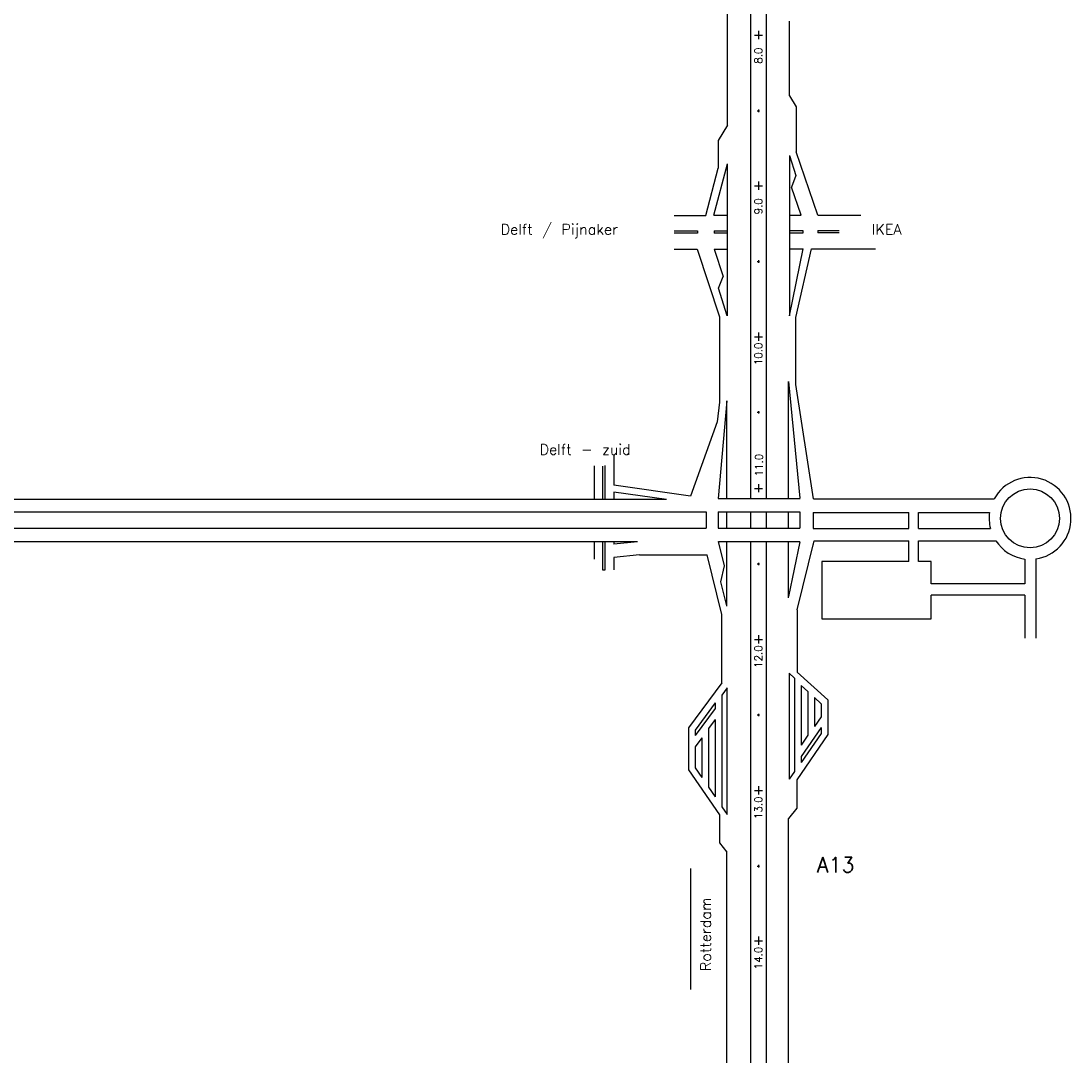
# Model space of a CAD drawing. Header units: metres. Extents: x 361 to 18396, y -7433 to 4904.
# Tile 11 of 30: x 4052 to 6124, y -866 to 1177. Entities that reach past the tile are written whole.
import ezdxf

# ---------------------------------------------------------------- set-up
doc = ezdxf.new("R2010")
doc.units = ezdxf.units.M
doc.layers.add('Tekenwerk', color=7, linetype='Continuous')
doc.styles.add('SASBO', font='TXT.SHX')

msp = doc.modelspace()

# ---------------------------------------------------------------- linework, layer by layer
at = {"layer": 'Tekenwerk', "color": 7}
for p, q in [((5491.64, 1348.387, 181985397.005), (5491.64, 234.385, 181985397.005)), ((5523.145, 1348.387, 181985397.005), (5523.145, 234.385, 181985397.005)), ((5446.246, 971.181, 181985397.005), (5446.246, 1214.439, 181985397.005)), ((5500.062, 1148.491, 181985397.005), (5515.834, 1148.491, 181985397.005)), ((5507.948, 1157.047, 181985397.005), (5507.948, 1140.752, 181985397.005)), ((5569.064, 1028.958, 181985397.005), (5582.136, 1007.174, 181985397.005)), ((5505.285, 999.65, 181985397.005), (5509.716, 999.65, 181985397.005)), ((5507.671, 1001.865, 181985397.005), (5507.671, 997.094, 181985397.005)), ((5446.246, 971.181, 181985397.005), (5428.148, 941.023, 181985397.005)), ((5428.148, 941.023, 181985397.005), (5428.148, 886.201, 181985397.005)), ((5446.246, 595.116, 181985397.005), (5446.246, 895.036, 181985397.005)), ((5568.853, 911.088, 181985397.005), (5568.853, 594.86, 181985397.005)), ((5500.062, 851.213, 181985397.005), (5515.834, 851.213, 181985397.005)), ((5507.948, 859.769, 181985397.005), (5507.948, 843.474, 181985397.005)), ((5341.567, 793.017, 181985397.005), (5403.645, 793.017, 181985397.005)), ((5419.525, 793.418, 181985397.005), (5446.246, 793.418, 181985397.005)), ((5568.853, 793.64, 181985397.005), (5591.684, 793.64, 181985397.005)), ((5624.957, 793.64, 181985397.005), (5709.762, 793.64, 181985397.005)), ((5341.567, 762.787, 181985397.005), (5387.033, 762.787, 181985397.005)), ((5387.033, 757.793, 181985397.005), (5341.567, 757.793, 181985397.005)), ((5387.033, 762.787, 181985397.005), (5387.033, 757.793, 181985397.005)), ((5420.085, 762.787, 181985397.005), (5446.246, 762.787, 181985397.005)), ((5420.085, 762.787, 181985397.005), (5420.085, 757.793, 181985397.005)), ((5446.246, 757.793, 181985397.005), (5420.085, 757.793, 181985397.005)), ((5568.853, 763.01, 181985397.005), (5595.504, 763.01, 181985397.005)), ((5595.504, 758.016, 181985397.005), (5568.853, 758.016, 181985397.005)), ((5595.504, 763.01, 181985397.005), (5595.504, 758.016, 181985397.005)), ((5624.477, 763.411, 181985397.005), (5667.186, 763.411, 181985397.005)), ((5624.477, 763.411, 181985397.005), (5624.477, 758.416, 181985397.005)), ((5667.186, 758.416, 181985397.005), (5624.477, 758.416, 181985397.005)), ((5341.567, 726.375, 181985397.005), (5386.961, 726.375, 181985397.005)), ((5419.975, 726.776, 181985397.005), (5446.246, 726.776, 181985397.005)), ((5568.853, 726.999, 181985397.005), (5595.539, 726.999, 181985397.005)), ((5612.601, 726.999, 181985397.005), (5738.687, 726.999, 181985397.005)), ((5507.671, 704.587, 181985397.005), (5507.671, 699.816, 181985397.005)), ((5505.285, 702.372, 181985397.005), (5509.716, 702.372, 181985397.005)), ((5507.948, 562.14, 181985397.005), (5507.948, 545.845, 181985397.005)), ((5500.062, 553.584, 181985397.005), (5515.834, 553.584, 181985397.005)), ((5567.018, 234.385, 181985397.005), (5567.018, 465.567, 181985397.005)), ((5445.277, 234.385, 181985397.005), (5445.277, 427.058, 181985397.005)), ((5505.285, 404.742, 181985397.005), (5509.716, 404.742, 181985397.005)), ((5507.671, 406.957, 181985397.005), (5507.671, 402.186, 181985397.005)), ((5222.321, 319.263, 181985397.005), (5222.321, 260.603, 181985397.005)), ((5183.394, 299.253, 181985397.005), (5183.394, 234.385, 181985397.005)), ((5200.06, 298.587, 181985397.005), (5200.06, 234.385, 181985397.005)), ((5204.953, 234.385, 181985397.005), (5204.953, 299.403, 181985397.005)), ((5373.485, 238.86, 181985397.005), (5222.321, 260.603, 181985397.005)), ((5500.062, 254.451, 181985397.005), (5515.834, 254.451, 181985397.005)), ((5507.948, 263.007, 181985397.005), (5507.948, 246.712, 181985397.005)), ((5326.32, 232.312, 181985397.005), (5222.321, 247.271, 181985397.005)), ((5222.321, 247.271, 181985397.005), (5222.321, 234.385, 181985397.005)), ((5428.057, 234.385, 181985397.005), (5589.754, 234.385, 181985397.005)), ((3520.714, 207.991, 181985397.005), (5404.29, 207.991, 181985397.005)), ((5428.057, 207.991, 181985397.005), (5589.364, 207.991, 181985397.005)), ((5445.277, 175.873, 181985397.005), (5445.277, 207.991, 181985397.005)), ((5491.64, 207.991, 181985397.005), (5491.64, 175.873, 181985397.005)), ((5523.145, 207.991, 181985397.005), (5523.145, 175.873, 181985397.005)), ((5567.018, 175.873, 181985397.005), (5567.018, 207.991, 181985397.005)), ((5589.364, 207.991, 181985397.005), (5589.364, 175.873, 181985397.005)), ((5615.758, 206.751, 181985397.005), (5615.758, 175.186, 181985397.005)), ((3520.714, 175.873, 181985397.005), (5404.29, 175.873, 181985397.005)), ((5428.057, 175.873, 181985397.005), (5589.364, 175.873, 181985397.005)), ((5183.394, 149.479, 181985397.005), (5183.394, 114.592, 181985397.005)), ((5200.06, 149.479, 181985397.005), (5200.06, 93.527, 181985397.005)), ((5204.953, 93.527, 181985397.005), (5204.953, 149.479, 181985397.005)), ((5222.321, 149.479, 181985397.005), (5222.321, 144.445, 181985397.005)), ((5268.747, 149.213, 181985397.005), (5222.321, 144.445, 181985397.005)), ((5428.492, 149.479, 181985397.005), (5589.276, 149.479, 181985397.005)), ((5428.594, 149.479, 181985397.005), (5589.364, 149.479, 181985397.005)), ((5445.277, 22.329, 181985397.005), (5445.277, 149.479, 181985397.005)), ((5491.64, 149.479, 181985397.005), (5491.64, -1280.836, 181985397.005)), ((5523.145, 149.479, 181985397.005), (5523.145, -1280.836, 181985397.005)), ((5567.018, 38.776, 181985397.005), (5567.018, 149.479, 181985397.005)), ((5615.758, 144.141, 181985397.005), (5615.758, 143.423, 181985397.005)), ((5272.687, 123.085, 181985397.005), (5222.321, 117.912, 181985397.005)), ((5222.321, 117.912, 181985397.005), (5222.321, 93.438, 181985397.005)), ((5272.687, 123.085, 181985397.005), (5406.269, 123.085, 181985397.005)), ((5505.285, 105.609, 181985397.005), (5509.716, 105.609, 181985397.005)), ((5507.671, 107.825, 181985397.005), (5507.671, 103.053, 181985397.005)), ((5804.402, 110.132, 181985397.005), (5632.992, 110.132, 181985397.005)), ((5632.992, 110.132, 181985397.005), (5632.992, -3.254, 181985397.005)), ((5848.574, 110.132, 181985397.005), (5823.289, 110.132, 181985397.005)), ((5848.574, 65.984, 181985397.005), (5848.574, 110.132, 181985397.005)), ((5200.06, 93.527, 181985397.005), (5204.953, 93.527, 181985397.005)), ((5848.574, -3.254, 181985397.005), (5848.574, 43.747, 181985397.005)), ((5583.864, 15.069, 181985397.005), (5583.864, -107.853, 181985397.005)), ((5632.992, -3.254, 181985397.005), (5848.574, -3.254, 181985397.005)), ((5507.948, -35.188, 181985397.005), (5507.948, -51.483, 181985397.005)), ((5500.062, -43.744, 181985397.005), (5515.834, -43.744, 181985397.005)), ((5568.015, -110.253, 181985397.005), (5568.015, -319.441, 181985397.005)), ((5578.571, -119.86, 181985397.005), (5578.571, -304.076, 181985397.005)), ((5435.226, -129.227, 181985397.005), (5369.555, -217.989, 181985397.005)), ((5445.961, -139.274, 181985397.005), (5435.54, -153.36, 181985397.005)), ((5445.961, -388.772, 181985397.005), (5445.961, -139.274, 181985397.005)), ((5591.768, -134.47, 181985397.005), (5591.768, -251.939, 181985397.005)), ((5435.54, -153.36, 181985397.005), (5435.54, -373.602, 181985397.005)), ((5604.965, -146.481, 181985397.005), (5604.965, -232.729, 181985397.005)), ((5618.162, -158.493, 181985397.005), (5618.162, -215.672, 181985397.005)), ((5644.556, -163.093, 181985397.005), (5644.556, -231.332, 181985397.005)), ((5422.343, -168.829, 181985397.005), (5382.752, -222.341, 181985397.005)), ((5422.343, -179.584, 181985397.005), (5382.752, -233.096, 181985397.005)), ((5422.343, -168.829, 181985397.005), (5422.343, -179.584, 181985397.005)), ((5631.359, -170.505, 181985397.005), (5631.359, -196.462, 181985397.005)), ((5422.343, -201.772, 181985397.005), (5409.146, -219.609, 181985397.005)), ((5422.343, -201.772, 181985397.005), (5422.343, -354.392, 181985397.005)), ((5505.285, -192.586, 181985397.005), (5509.716, -192.586, 181985397.005)), ((5507.671, -190.37, 181985397.005), (5507.671, -195.142, 181985397.005)), ((5631.359, -196.462, 181985397.005), (5618.162, -215.672, 181985397.005)), ((5369.555, -217.989, 181985397.005), (5369.555, -300.858, 181985397.005)), ((5382.752, -222.341, 181985397.005), (5382.752, -233.096, 181985397.005)), ((5409.146, -219.609, 181985397.005), (5409.146, -335.182, 181985397.005)), ((5631.359, -217.581, 181985397.005), (5591.768, -274.418, 181985397.005)), ((5631.359, -217.581, 181985397.005), (5631.359, -229.478, 181985397.005)), ((5395.949, -237.447, 181985397.005), (5382.752, -255.284, 181985397.005)), ((5395.949, -237.447, 181985397.005), (5395.949, -315.971, 181985397.005)), ((5644.556, -231.332, 181985397.005), (5583.431, -320.308, 181985397.005)), ((5631.359, -229.478, 181985397.005), (5591.768, -286.316, 181985397.005)), ((5604.965, -232.729, 181985397.005), (5591.768, -251.939, 181985397.005)), ((5382.752, -255.284, 181985397.005), (5382.752, -296.761, 181985397.005)), ((5591.768, -274.418, 181985397.005), (5591.768, -286.316, 181985397.005)), ((5369.555, -300.858, 181985397.005), (5430.68, -389.833, 181985397.005)), ((5382.752, -296.761, 181985397.005), (5395.949, -315.971, 181985397.005)), ((5578.571, -304.076, 181985397.005), (5568.015, -319.441, 181985397.005)), ((5583.431, -320.308, 181985397.005), (5583.431, -376.547, 181985397.005)), ((5409.146, -335.182, 181985397.005), (5422.343, -354.392, 181985397.005)), ((5500.062, -341.939, 181985397.005), (5515.834, -341.939, 181985397.005)), ((5507.948, -333.383, 181985397.005), (5507.948, -349.678, 181985397.005)), ((5430.68, -389.833, 181985397.005), (5430.68, -445.06, 181985397.005)), ((5435.54, -373.602, 181985397.005), (5445.961, -388.772, 181985397.005)), ((5583.431, -376.547, 181985397.005), (5567.018, -396.896, 181985397.005)), ((5567.018, -998.992, 181985397.005), (5567.018, -396.896, 181985397.005)), ((5430.68, -445.06, 181985397.005), (5445.277, -463.157, 181985397.005)), ((5445.277, -924.032, 181985397.005), (5445.277, -463.157, 181985397.005)), ((5505.285, -490.781, 181985397.005), (5509.716, -490.781, 181985397.005)), ((5507.671, -488.565, 181985397.005), (5507.671, -493.337, 181985397.005)), ((5500.062, -638.42, 181985397.005), (5515.834, -638.42, 181985397.005)), ((5507.948, -629.864, 181985397.005), (5507.948, -646.159, 181985397.005))]:
    msp.add_line(p, q, dxfattribs=at)
at = {"layer": 'Tekenwerk', "color": 7, "linetype": 'Continuous'}
for p, q in [((5569.064, 1028.958, 181985397.005), (5569.064, 1176.55, 181985397.005)), ((5582.136, 1007.174, 181985397.005), (5582.136, 918.305, 181985397.005)), ((5624.957, 793.64, 181985397.005), (5582.136, 918.305, 181985397.005)), ((5419.525, 793.418, 181985397.005), (5446.246, 895.036, 181985397.005)), ((5568.853, 911.088, 181985397.005), (5581.472, 872.08, 181985397.005)), ((5403.645, 793.017, 181985397.005), (5428.148, 886.201, 181985397.005)), ((5581.472, 872.08, 181985397.005), (5572.713, 848.872, 181985397.005)), ((5591.684, 793.64, 181985397.005), (5572.713, 848.872, 181985397.005)), ((5386.961, 726.375, 181985397.005), (5431.03, 593.231, 181985397.005)), ((5419.975, 726.776, 181985397.005), (5438.002, 672.312, 181985397.005)), ((5568.853, 594.86, 181985397.005), (5595.539, 726.999, 181985397.005)), ((5581.478, 591.508, 181985397.005), (5612.601, 726.999, 181985397.005)), ((5428.983, 649.203, 181985397.005), (5438.002, 672.312, 181985397.005)), ((5445.813, 595.116, 181985397.005), (5428.983, 649.203, 181985397.005)), ((5431.03, 593.231, 181985397.005), (5431.03, 424.699, 181985397.005)), ((5581.478, 459.386, 181985397.005), (5581.478, 591.508, 181985397.005)), ((5567.018, 465.567, 181985397.005), (5589.451, 234.868, 181985397.005)), ((5616.468, 233.982, 181985397.005), (5581.478, 459.386, 181985397.005)), ((5431.03, 424.699, 181985397.005), (5426.369, 385.667, 181985397.005)), ((5445.277, 427.058, 181985397.005), (5428.117, 234.781, 181985397.005)), ((5426.369, 385.667, 181985397.005), (5373.485, 238.86, 181985397.005)), ((5326.32, 232.312, 181985397.005), (3156.451, 232.312, 181985397.005)), ((5268.747, 149.213, 181985397.005), (3506.144, 149.213, 181985397.005)), ((5440.381, 101.784, 181985397.005), (5428.594, 149.479, 181985397.005)), ((5589.461, 149.262, 181985397.005), (5567.206, 40.945, 181985397.005)), ((5583.864, 15.069, 181985397.005), (5617.509, 151.228, 181985397.005)), ((5435.226, 5.917, 181985397.005), (5406.269, 123.085, 181985397.005)), ((5433.238, 70.273, 181985397.005), (5440.381, 101.784, 181985397.005)), ((5445.055, 22.456, 181985397.005), (5433.238, 70.273, 181985397.005)), ((5435.226, -129.227, 181985397.005), (5435.226, 5.917, 181985397.005)), ((5568.015, -110.253, 181985397.005), (5578.571, -119.86, 181985397.005)), ((5583.864, -107.853, 181985397.005), (5644.556, -163.093, 181985397.005)), ((5591.768, -134.47, 181985397.005), (5604.965, -146.481, 181985397.005)), ((5618.162, -158.493, 181985397.005), (5631.359, -170.505, 181985397.005))]:
    msp.add_line(p, q, dxfattribs=at)
at = {"layer": 'Tekenwerk', "color": 7, "ltscale": 2}
for p, q in [((5616.468, 233.982, 181985397.005), (5972.765, 233.982, 181985397.005)), ((5404.29, 207.991, 181985397.005), (5404.29, 175.873, 181985397.005)), ((5428.057, 207.991, 181985397.005), (5428.057, 175.873, 181985397.005)), ((5615.758, 206.751, 181985397.005), (5804.402, 206.751, 181985397.005)), ((5804.402, 175.186, 181985397.005), (5804.402, 206.751, 181985397.005)), ((5823.289, 206.751, 181985397.005), (5963.669, 206.751, 181985397.005)), ((5823.289, 175.186, 181985397.005), (5823.289, 206.751, 181985397.005)), ((5615.758, 175.186, 181985397.005), (5804.402, 175.186, 181985397.005)), ((5823.289, 175.186, 181985397.005), (5965.353, 175.186, 181985397.005)), ((5617.509, 151.228, 181985397.005), (5804.402, 151.228, 181985397.005)), ((5804.402, 110.132, 181985397.005), (5804.402, 151.228, 181985397.005)), ((5823.289, 110.132, 181985397.005), (5823.289, 151.228, 181985397.005)), ((5823.289, 151.228, 181985397.005), (5975.849, 151.228, 181985397.005)), ((6033.132, 115.105, 181985397.005), (6033.132, 65.984, 181985397.005)), ((6055.139, 115.252, 181985397.005), (6055.139, -41.158, 181985397.005)), ((6033.132, 65.984, 181985397.005), (5848.574, 65.984, 181985397.005)), ((6033.132, 43.747, 181985397.005), (5848.574, 43.747, 181985397.005)), ((6033.132, 43.747, 181985397.005), (6033.132, -41.158, 181985397.005)), ((5374.413, -734.062, 181985397.005), (5374.413, -495.504, 181985397.005))]:
    msp.add_line(p, q, dxfattribs=at)
msp.add_circle((6043.601, 195.187, 181985397.005), 58.094, dxfattribs=at)
for start, end in [(278.213207, 151.291732), (171.768485, 194.338782), (212.976737, 262.5518)]:
    msp.add_arc((6043.601, 195.187, 181985397.005), 80.764, start, end, dxfattribs=at)

# ---------------------------------------------------------------- texts
at = {"layer": 'Tekenwerk', "color": 7, "style": 'SASBO'}
for s, p in [('8.0', (5514.814, 1092.434, 181985397.005)), ('9.0', (5514.814, 795.156, 181985397.005)), ('10.0', (5514.814, 497.526, 181985397.005)), ('11.0', (5516.04, 278.059, 181985397.005)), ('12.0', (5514.814, -99.802, 181985397.005)), ('13.0', (5514.814, -397.997, 181985397.005)), ('14.0', (5514.814, -694.478, 181985397.005))]:
    msp.add_text(s, height=14.8615, rotation=90, dxfattribs=at).set_placement(p)
at = {"layer": 'Tekenwerk', "color": 7, "linetype": 'Continuous', "style": 'SASBO'}
for s, height, p in [('Delft / Pijnaker', 20.80603, (4998.835, 755.115, 181985397.005)), ('IKEA', 20.806, (5731.276, 755.115, 181985397.005)), ('Delft - zuid', 20.80603, (5075.661, 320.716, 181985397.005)), ('A13', 29.7229, (5623.062, -503.167, 181985397.005))]:
    msp.add_text(s, height=height, dxfattribs=at).set_placement(p)
msp.add_text('Rotterdam', height=20.806, rotation=90, dxfattribs=at).set_placement((5413.956, -698.261, 181985397.005))

doc.saveas('drawing.dxf')
